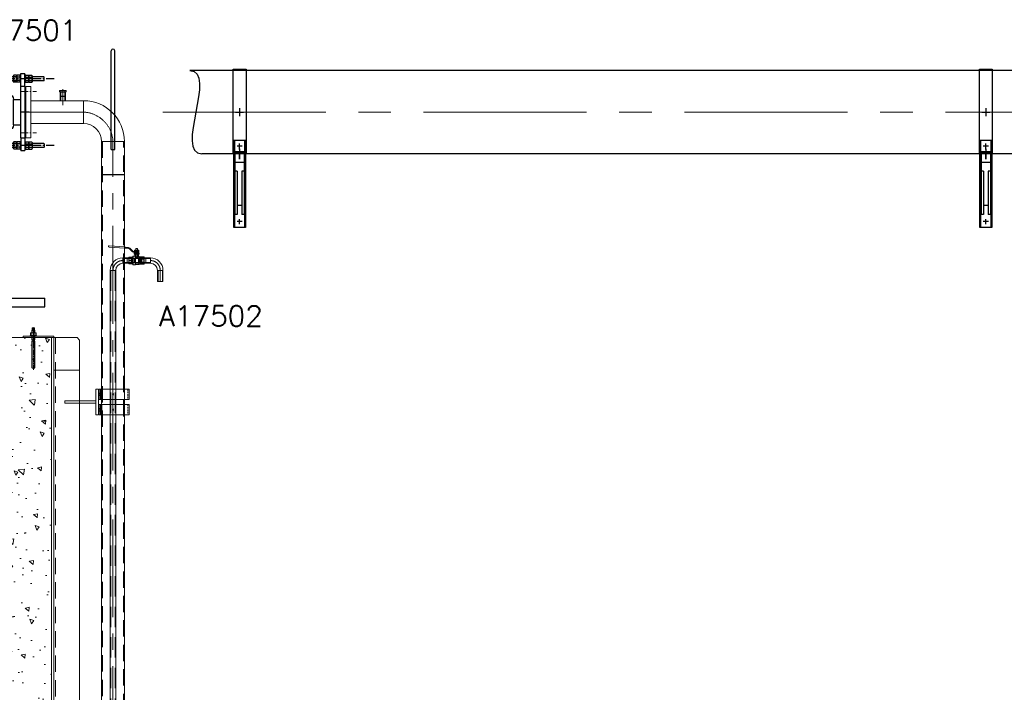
# Model space of a CAD drawing. Extents: x 1015120 to 1074570, y -977288 to -932471.
# Tile 18 of 26: x 1045518 to 1049352, y -954001 to -951382. Entities that reach past the tile are written whole.
import ezdxf

# ---------------------------------------------------------------- set-up
doc = ezdxf.new("R2010")
doc.units = 0
for name, pattern in [('B0201', [50, 31.25, -6.25, 6.25, -6.25]), ('CENTER', [50.8, 31.75, -6.35, 6.35, -6.35]), ('CENTER2', [28.575, 19.05, -3.175, 3.175, -3.175]), ('CENTRO', [2, 1.25, -0.25, 0.25, -0.25]), ('HIDDEN2', [4.7625, 3.175, -1.5875])]:
    doc.linetypes.add(name, pattern=pattern)
doc.layers.get('0').update_dxf_attribs({"linetype": 'CONTINUOUS'})
for name, color, linetype, lineweight in [('25', 2, 'CONTINUOUS', 9), ('35', 1, 'CONTINUOUS', 9), ('50', 7, 'CONTINUOUS', 9), ('51', 1, 'CENTER', 9), ('hartkort', 12, 'CENTER2', 5), ('HIDDEN', 7, 'CONTINUOUS', 9), ('maatvoering', 1, 'CONTINUOUS', 5), ('streepkort', 253, 'HIDDEN2', 5), ('THICK', 7, 'CONTINUOUS', 9)]:
    doc.layers.add(name, color=color, linetype=linetype, lineweight=lineweight)
for name, color, linetype in [('Beluchtingstank', 253, 'CONTINUOUS'), ('INSTALLATIE', 6, 'CONTINUOUS'), ('TEKST', 4, 'CONTINUOUS')]:
    doc.layers.add(name, color=color, linetype=linetype)
doc.styles.get("Standard").update_dxf_attribs({"font": 'simplex.shx'})

# ---------------------------------------------------------------- blocks, each defined once
blk = doc.blocks.new('halfen 323.85 vooraanzicht')
for p, q in [((-25, -159), (-25, 168)), ((-25, 168), (25, 168)), ((25, 168), (25, -159)), ((-23, -109), (23, -109)), ((-23, -449), (-23, -109)), ((-19, -449), (-19, -109)), ((19, -109), (19, -449)), ((23, -109), (23, -449)), ((25, -154), (-25, -154)), ((25, -159), (-25, -159)), ((-9, -159), (-18, -159)), ((-18, -159), (-18, -399)), ((18, -159), (9, -159)), ((18, -159), (18, -399)), ((-18, -195), (18, -195)), ((-9, -229.4), (-18, -229.4)), ((-9, -229.4), (-9, -399)), ((18, -229.4), (9, -229.4)), ((9, -229.4), (9, -399)), ((-9, -361.4), (9, -361.4)), ((-9, -399), (-18, -399)), ((18, -399), (9, -399)), ((23, -449), (-23, -449))]:
    blk.add_line(p, q)
at = {"color": 1, "linetype": 'B0201'}
for p, q in [((10, -132), (-10, -132)), ((0, -142), (0, -122)), ((0, -183), (0, -143)), ((0, -436), (0, -416)), ((10, -426), (-10, -426))]:
    blk.add_line(p, q, dxfattribs=at)
at = {"layer": 'INSTALLATIE'}
for p, q in [((-15.3, 0), (15.3, 0)), ((0, 15.3), (0, -15.3))]:
    blk.add_line(p, q, dxfattribs=at)
at = {"layer": 'INSTALLATIE', "color": 8}
blk.add_line((0, -143), (0, -183), dxfattribs=at)
blk = doc.blocks.new('KOMP80')
for p, q in [((0, -100), (0, 100)), ((0, 100), (18, 100)), ((18, 100), (18, -100)), ((112, 100), (130, 100)), ((112, -100), (112, 100)), ((130, 100), (130, -100)), ((18, 49), (45, 49)), ((45, 49), (45, -49)), ((85, 49), (112, 49)), ((85, 49), (85, -49)), ((18, -49), (45, -49)), ((85, -49), (112, -49)), ((18, -100), (0, -100)), ((130, -100), (112, -100))]:
    blk.add_line(p, q)
for centre, start, end in [((65, 49), 0, 180), ((65, -49), 180, 0)]:
    blk.add_arc(centre, 20, start, end)
blk = doc.blocks.new('compensator dn 80')
blk.add_line((-112, -57.2), (-112, 57.2))
at = {"layer": 'INSTALLATIE', "color": 8, "linetype": 'CENTER'}
for p, q in [((113.2, 129.9), (-221.4, 129.9)), ((113.2, -129.9), (-221.4, -129.9))]:
    blk.add_line(p, q, dxfattribs=at)
at = {"layer": 'INSTALLATIE'}
for p, q in [((-204.2, 136.8), (-202.2, 137.9)), ((-204.2, 123), (-204.2, 136.8)), ((-202.2, 121.9), (-204.2, 123)), ((-202.2, 137.9), (-164.5, 137.9)), ((-202.2, 121.9), (-164.5, 121.9)), ((-163.3, 143.8), (-164.5, 141.4)), ((-163.3, 116.1), (-164.5, 118.4)), ((-152.7, 143.8), (-151.5, 141.4)), ((-152.7, 116.1), (-151.5, 118.4)), ((-150.3, 143.8), (-151.5, 141.4)), ((-150.3, 116.1), (-151.5, 118.4)), ((-139.7, 143.8), (-138.5, 141.4)), ((-139.7, 116.1), (-138.5, 118.4)), ((-138.5, 137.9), (-128.5, 137.9)), ((-138.5, 121.9), (-128.5, 121.9)), ((-113.5, 150), (-128.5, 150)), ((-128.5, 100), (-128.5, 150)), ((-113.5, 100), (-113.5, 150)), ((-103.5, 137.9), (-113.5, 137.9)), ((-103.5, 121.9), (-113.5, 121.9)), ((-102.3, 143.8), (-103.5, 141.4)), ((-102.3, 116.1), (-103.5, 118.4)), ((-91.7, 143.8), (-90.5, 141.4)), ((-91.7, 116.1), (-90.5, 118.4)), ((-89.3, 143.8), (-90.5, 141.4)), ((-89.3, 116.1), (-90.5, 118.4)), ((-78.7, 143.8), (-77.5, 141.4)), ((-78.7, 116.1), (-77.5, 118.4)), ((-31.5, 137.9), (-77.5, 137.9)), ((-31.5, 121.9), (-77.5, 121.9)), ((-44.3, 143.8), (-45.5, 141.4)), ((-44.3, 116.1), (-45.5, 118.4)), ((-33.7, 143.8), (-32.5, 141.4)), ((-33.7, 116.1), (-32.5, 118.4)), ((-31.3, 143.8), (-32.5, 141.4)), ((-31.3, 116.1), (-32.5, 118.4)), ((-20.7, 143.8), (-19.5, 141.4)), ((-20.7, 116.1), (-19.5, 118.4)), ((-16.5, 150), (-1.5, 150)), ((-16.5, 100), (-16.5, 150)), ((-16.5, 114.9), (-16.5, 144.9)), ((-1.5, 100), (-1.5, 150)), ((-1.5, 114.9), (-1.5, 144.9)), ((2.7, 143.8), (1.5, 141.4)), ((2.7, 116.1), (1.5, 118.4)), ((13.3, 143.8), (14.5, 141.4)), ((13.3, 116.1), (14.5, 118.4)), ((15.7, 143.8), (14.5, 141.4)), ((15.7, 116.1), (14.5, 118.4)), ((26.3, 143.8), (27.5, 141.4)), ((26.3, 116.1), (27.5, 118.4)), ((72.2, 137.9), (27.5, 137.9)), ((72.2, 121.9), (27.5, 121.9)), ((74.2, 136.8), (72.2, 137.9)), ((72.2, 121.9), (74.2, 123)), ((74.2, 123), (74.2, 136.8)), ((-133, 68.5), (-133, -68.5)), ((-133, 68.5), (-130, 68.5)), ((3, 68.5), (0, 68.5)), ((3, 68.5), (3, -68.5)), ((-133, -68.5), (-130, -68.5)), ((3, -68.5), (0, -68.5)), ((-128.5, -100), (-128.5, -150)), ((-113.5, -100), (-113.5, -150)), ((-16.5, -100), (-16.5, -150)), ((-16.5, -114.9), (-16.5, -144.9)), ((-1.5, -100), (-1.5, -150)), ((-1.5, -114.9), (-1.5, -144.9)), ((-202.2, -121.9), (-204.2, -123)), ((-204.2, -123), (-204.2, -136.8)), ((-204.2, -136.8), (-202.2, -137.9)), ((-202.2, -121.9), (-164.5, -121.9)), ((-202.2, -137.9), (-164.5, -137.9)), ((-163.3, -116.1), (-164.5, -118.4)), ((-163.3, -143.8), (-164.5, -141.4)), ((-152.7, -116.1), (-151.5, -118.4)), ((-152.7, -143.8), (-151.5, -141.4)), ((-150.3, -116.1), (-151.5, -118.4)), ((-150.3, -143.8), (-151.5, -141.4)), ((-139.7, -116.1), (-138.5, -118.4)), ((-139.7, -143.8), (-138.5, -141.4)), ((-138.5, -121.9), (-128.5, -121.9)), ((-138.5, -137.9), (-128.5, -137.9)), ((-113.5, -150), (-128.5, -150)), ((-103.5, -121.9), (-113.5, -121.9)), ((-103.5, -137.9), (-113.5, -137.9)), ((-102.3, -116.1), (-103.5, -118.4)), ((-102.3, -143.8), (-103.5, -141.4)), ((-91.7, -116.1), (-90.5, -118.4)), ((-91.7, -143.8), (-90.5, -141.4)), ((-89.3, -116.1), (-90.5, -118.4)), ((-89.3, -143.8), (-90.5, -141.4)), ((-78.7, -116.1), (-77.5, -118.4)), ((-78.7, -143.8), (-77.5, -141.4)), ((-31.5, -121.9), (-77.5, -121.9)), ((-31.5, -137.9), (-77.5, -137.9)), ((-44.3, -116.1), (-45.5, -118.4)), ((-44.3, -143.8), (-45.5, -141.4)), ((-33.7, -116.1), (-32.5, -118.4)), ((-33.7, -143.8), (-32.5, -141.4)), ((-31.3, -116.1), (-32.5, -118.4)), ((-31.3, -143.8), (-32.5, -141.4)), ((-20.7, -116.1), (-19.5, -118.4)), ((-20.7, -143.8), (-19.5, -141.4)), ((-16.5, -150), (-1.5, -150)), ((2.7, -116.1), (1.5, -118.4)), ((2.7, -143.8), (1.5, -141.4)), ((13.3, -116.1), (14.5, -118.4)), ((13.3, -143.8), (14.5, -141.4)), ((15.7, -116.1), (14.5, -118.4)), ((15.7, -143.8), (14.5, -141.4)), ((26.3, -116.1), (27.5, -118.4)), ((26.3, -143.8), (27.5, -141.4)), ((72.2, -121.9), (27.5, -121.9)), ((72.2, -137.9), (27.5, -137.9)), ((72.2, -121.9), (74.2, -123)), ((74.2, -136.8), (72.2, -137.9)), ((74.2, -123), (74.2, -136.8))]:
    blk.add_line(p, q, dxfattribs=at)
at = {"layer": 'INSTALLATIE', "linetype": 'Continuous'}
for p, q in [((-164.5, 118.4), (-164.5, 141.4)), ((-152.7, 143.8), (-163.3, 143.8)), ((-152.7, 136.8), (-163.3, 136.8)), ((-152.7, 123), (-163.3, 123)), ((-152.7, 116.1), (-163.3, 116.1)), ((-151.5, 118.4), (-151.5, 141.4)), ((-151.5, 118.4), (-151.5, 141.4)), ((-139.7, 143.8), (-150.3, 143.8)), ((-139.7, 136.8), (-150.3, 136.8)), ((-139.7, 123), (-150.3, 123)), ((-139.7, 116.1), (-150.3, 116.1)), ((-138.5, 118.4), (-138.5, 141.4)), ((-103.5, 118.4), (-103.5, 141.4)), ((-102.3, 143.8), (-91.7, 143.8)), ((-102.3, 136.8), (-91.7, 136.8)), ((-102.3, 123), (-91.7, 123)), ((-102.3, 116.1), (-91.7, 116.1)), ((-90.5, 118.4), (-90.5, 141.4)), ((-90.5, 118.4), (-90.5, 141.4)), ((-89.3, 143.8), (-78.7, 143.8)), ((-89.3, 136.8), (-78.7, 136.8)), ((-89.3, 123), (-78.7, 123)), ((-89.3, 116.1), (-78.7, 116.1)), ((-77.5, 118.4), (-77.5, 141.4)), ((-45.5, 118.4), (-45.5, 141.4)), ((-33.7, 143.8), (-44.3, 143.8)), ((-33.7, 136.8), (-44.3, 136.8)), ((-33.7, 123), (-44.3, 123)), ((-33.7, 116.1), (-44.3, 116.1)), ((-32.5, 118.4), (-32.5, 141.4)), ((-20.7, 143.8), (-31.3, 143.8)), ((-20.7, 136.8), (-31.3, 136.8)), ((-20.7, 123), (-31.3, 123)), ((-20.7, 116.1), (-31.3, 116.1)), ((-19.5, 114.9), (-19.5, 144.9)), ((-19.5, 144.9), (-16.5, 144.9)), ((1.5, 144.9), (-1.5, 144.9)), ((1.5, 114.9), (1.5, 144.9)), ((2.7, 143.8), (13.3, 143.8)), ((2.7, 136.8), (13.3, 136.8)), ((2.7, 123), (13.3, 123)), ((2.7, 116.1), (13.3, 116.1)), ((14.5, 118.4), (14.5, 141.4)), ((15.7, 143.8), (26.3, 143.8)), ((15.7, 136.8), (26.3, 136.8)), ((15.7, 123), (26.3, 123)), ((15.7, 116.1), (26.3, 116.1)), ((27.5, 118.4), (27.5, 141.4)), ((-19.5, 114.9), (-16.5, 114.9)), ((1.5, 114.9), (-1.5, 114.9)), ((-19.5, -114.9), (-19.5, -144.9)), ((-19.5, -114.9), (-16.5, -114.9)), ((1.5, -114.9), (-1.5, -114.9)), ((1.5, -114.9), (1.5, -144.9)), ((-164.5, -118.4), (-164.5, -141.4)), ((-152.7, -116.1), (-163.3, -116.1)), ((-152.7, -123), (-163.3, -123)), ((-152.7, -136.8), (-163.3, -136.8)), ((-152.7, -143.8), (-163.3, -143.8)), ((-151.5, -118.4), (-151.5, -141.4)), ((-151.5, -118.4), (-151.5, -141.4)), ((-139.7, -116.1), (-150.3, -116.1)), ((-139.7, -123), (-150.3, -123)), ((-139.7, -136.8), (-150.3, -136.8)), ((-139.7, -143.8), (-150.3, -143.8)), ((-138.5, -118.4), (-138.5, -141.4)), ((-103.5, -118.4), (-103.5, -141.4)), ((-102.3, -116.1), (-91.7, -116.1)), ((-102.3, -123), (-91.7, -123)), ((-102.3, -136.8), (-91.7, -136.8)), ((-102.3, -143.8), (-91.7, -143.8)), ((-90.5, -118.4), (-90.5, -141.4)), ((-90.5, -118.4), (-90.5, -141.4)), ((-89.3, -116.1), (-78.7, -116.1)), ((-89.3, -123), (-78.7, -123)), ((-89.3, -136.8), (-78.7, -136.8)), ((-89.3, -143.8), (-78.7, -143.8)), ((-77.5, -118.4), (-77.5, -141.4)), ((-45.5, -118.4), (-45.5, -141.4)), ((-33.7, -116.1), (-44.3, -116.1)), ((-33.7, -123), (-44.3, -123)), ((-33.7, -136.8), (-44.3, -136.8)), ((-33.7, -143.8), (-44.3, -143.8)), ((-32.5, -118.4), (-32.5, -141.4)), ((-20.7, -116.1), (-31.3, -116.1)), ((-20.7, -123), (-31.3, -123)), ((-20.7, -136.8), (-31.3, -136.8)), ((-20.7, -143.8), (-31.3, -143.8)), ((-19.5, -144.9), (-16.5, -144.9)), ((1.5, -144.9), (-1.5, -144.9)), ((2.7, -116.1), (13.3, -116.1)), ((2.7, -123), (13.3, -123)), ((2.7, -136.8), (13.3, -136.8)), ((2.7, -143.8), (13.3, -143.8)), ((14.5, -118.4), (14.5, -141.4)), ((15.7, -116.1), (26.3, -116.1)), ((15.7, -123), (26.3, -123)), ((15.7, -136.8), (26.3, -136.8)), ((15.7, -143.8), (26.3, -143.8)), ((27.5, -118.4), (27.5, -141.4))]:
    blk.add_line(p, q, dxfattribs=at)
at = {"layer": 'INSTALLATIE'}
for centre, radius, start, end in [((-143.7, 129.9), 20.8, 160.5288, 199.4712), ((-157.4, 140.3), 6.88, 149.7679, 210.2321), ((-157.4, 119.5), 6.88, 149.7679, 210.2321), ((-158.6, 140.3), 6.88, 329.7679, 30.2321), ((-172.3, 129.9), 20.8, 340.5288, 19.4712), ((-158.6, 119.5), 6.88, 329.7679, 30.2321), ((-130.7, 129.9), 20.8, 160.5288, 199.4712), ((-144.4, 140.3), 6.88, 149.7679, 210.2321), ((-144.4, 119.5), 6.88, 149.7679, 210.2321), ((-145.6, 140.3), 6.88, 329.7679, 30.2321), ((-159.3, 129.9), 20.8, 340.5288, 19.4712), ((-145.6, 119.5), 6.88, 329.7679, 30.2321), ((-82.7, 129.9), 20.8, 160.5288, 199.4712), ((-96.4, 140.3), 6.88, 149.7679, 210.2321), ((-96.4, 119.5), 6.88, 149.7679, 210.2321), ((-97.6, 140.3), 6.88, 329.7679, 30.2321), ((-111.3, 129.9), 20.8, 340.5288, 19.4712), ((-97.6, 119.5), 6.88, 329.7679, 30.2321), ((-69.7, 129.9), 20.8, 160.5288, 199.4712), ((-83.4, 140.3), 6.88, 149.7679, 210.2321), ((-83.4, 119.5), 6.88, 149.7679, 210.2321), ((-84.6, 140.3), 6.88, 329.7679, 30.2321), ((-98.3, 129.9), 20.8, 340.5288, 19.4712), ((-84.6, 119.5), 6.88, 329.7679, 30.2321), ((-24.7, 129.9), 20.8, 160.5288, 199.4712), ((-38.4, 140.3), 6.88, 149.7679, 210.2321), ((-38.4, 119.5), 6.88, 149.7679, 210.2321), ((-39.6, 140.3), 6.88, 329.7679, 30.2321), ((-53.3, 129.9), 20.8, 340.5288, 19.4712), ((-39.6, 119.5), 6.88, 329.7679, 30.2321), ((-11.7, 129.9), 20.8, 160.5288, 199.4712), ((-25.4, 140.3), 6.88, 149.7679, 210.2321), ((-25.4, 119.5), 6.88, 149.7679, 210.2321), ((-26.6, 140.3), 6.88, 329.7679, 30.2321), ((-40.3, 129.9), 20.8, 340.5288, 19.4712), ((-26.6, 119.5), 6.88, 329.7679, 30.2321), ((22.3, 129.9), 20.8, 160.5288, 199.4712), ((8.6, 140.3), 6.88, 149.7679, 210.2321), ((8.6, 119.5), 6.88, 149.7679, 210.2321), ((7.4, 140.3), 6.88, 329.7679, 30.2321), ((-6.3, 129.9), 20.8, 340.5288, 19.4712), ((7.4, 119.5), 6.88, 329.7679, 30.2321), ((35.3, 129.9), 20.8, 160.5288, 199.4712), ((21.6, 140.3), 6.88, 149.7679, 210.2321), ((21.6, 119.5), 6.88, 149.7679, 210.2321), ((20.4, 140.3), 6.88, 329.7679, 30.2321), ((6.7, 129.9), 20.8, 340.5288, 19.4712), ((20.4, 119.5), 6.88, 329.7679, 30.2321), ((-143.7, -129.9), 20.8, 160.5288, 199.4712), ((-157.4, -119.5), 6.88, 149.7679, 210.2321), ((-157.4, -140.3), 6.88, 149.7679, 210.2321), ((-158.6, -119.5), 6.88, 329.7679, 30.2321), ((-172.3, -129.9), 20.8, 340.5288, 19.4712), ((-158.6, -140.3), 6.88, 329.7679, 30.2321), ((-130.7, -129.9), 20.8, 160.5288, 199.4712), ((-144.4, -119.5), 6.88, 149.7679, 210.2321), ((-144.4, -140.3), 6.88, 149.7679, 210.2321), ((-145.6, -119.5), 6.88, 329.7679, 30.2321), ((-159.3, -129.9), 20.8, 340.5288, 19.4712), ((-145.6, -140.3), 6.88, 329.7679, 30.2321), ((-82.7, -129.9), 20.8, 160.5288, 199.4712), ((-96.4, -119.5), 6.88, 149.7679, 210.2321), ((-96.4, -140.3), 6.88, 149.7679, 210.2321), ((-97.6, -119.5), 6.88, 329.7679, 30.2321), ((-111.3, -129.9), 20.8, 340.5288, 19.4712), ((-97.6, -140.3), 6.88, 329.7679, 30.2321), ((-69.7, -129.9), 20.8, 160.5288, 199.4712), ((-83.4, -119.5), 6.88, 149.7679, 210.2321), ((-83.4, -140.3), 6.88, 149.7679, 210.2321), ((-84.6, -119.5), 6.88, 329.7679, 30.2321), ((-98.3, -129.9), 20.8, 340.5288, 19.4712), ((-84.6, -140.3), 6.88, 329.7679, 30.2321), ((-24.7, -129.9), 20.8, 160.5288, 199.4712), ((-38.4, -119.5), 6.88, 149.7679, 210.2321), ((-38.4, -140.3), 6.88, 149.7679, 210.2321), ((-39.6, -119.5), 6.88, 329.7679, 30.2321), ((-53.3, -129.9), 20.8, 340.5288, 19.4712), ((-39.6, -140.3), 6.88, 329.7679, 30.2321), ((-11.7, -129.9), 20.8, 160.5288, 199.4712), ((-25.4, -119.5), 6.88, 149.7679, 210.2321), ((-25.4, -140.3), 6.88, 149.7679, 210.2321), ((-26.6, -119.5), 6.88, 329.7679, 30.2321), ((-40.3, -129.9), 20.8, 340.5288, 19.4712), ((-26.6, -140.3), 6.88, 329.7679, 30.2321), ((22.3, -129.9), 20.8, 160.5288, 199.4712), ((8.6, -119.5), 6.88, 149.7679, 210.2321), ((8.6, -140.3), 6.88, 149.7679, 210.2321), ((7.4, -119.5), 6.88, 329.7679, 30.2321), ((-6.3, -129.9), 20.8, 340.5288, 19.4712), ((7.4, -140.3), 6.88, 329.7679, 30.2321), ((35.3, -129.9), 20.8, 160.5288, 199.4712), ((21.6, -119.5), 6.88, 149.7679, 210.2321), ((21.6, -140.3), 6.88, 149.7679, 210.2321), ((20.4, -119.5), 6.88, 329.7679, 30.2321), ((6.7, -129.9), 20.8, 340.5288, 19.4712), ((20.4, -140.3), 6.88, 329.7679, 30.2321)]:
    blk.add_arc(centre, radius, start, end, dxfattribs=at)
at = {"layer": 'TEKST'}
for p, q in [((-145, 0), (-115, 0)), ((15, 0), (-15, 0))]:
    blk.add_line(p, q, dxfattribs=at)
at = {"layer": 'INSTALLATIE'}
blk.add_blockref('KOMP80', (-130, 0), dxfattribs=at)
blk = doc.blocks.new('Hamos kapbeugel type 1602 nw 114.3 40x5 zaz')
at = {"layer": '25', "ltscale": 2}
blk.add_line((-43.9, 20), (-43.9, -20), dxfattribs=at)
at = {"layer": '50', "ltscale": 2}
for p, q in [((-53.9, 20), (-53.9, -20)), ((-53.9, 20), (62.2, 20)), ((-48.9, 20), (-48.9, -20)), ((62.2, 20), (62.2, -20)), ((62.2, -20), (-53.9, -20))]:
    blk.add_line(p, q, dxfattribs=at)
at = {"layer": 'hartkort', "ltscale": 2}
blk.add_line((-47.3, 0), (-55.6, 0), dxfattribs=at)
at = {"layer": 'hartkort', "ltscale": 20}
for p, q in [((-3.3, 0), (3.3, 0)), ((0, 5), (0, -5))]:
    blk.add_line(p, q, dxfattribs=at)
at = {"layer": 'streepkort', "ltscale": 2}
for p, q in [((-48.9, 5), (-53.9, 5)), ((57.1, 20), (57.1, -20)), ((-48.9, -5), (-53.9, -5))]:
    blk.add_line(p, q, dxfattribs=at)
blk = doc.blocks.new('A$C516B45CA')
at = {"layer": '25', "ltscale": 25}
blk.add_line((0, 2975.3), (-100, 2975.3), dxfattribs=at)
at = {"layer": '50', "ltscale": 20}
for p, q in [((-100, 3091.6), (-90, 3101.6)), ((-100, 3091.6), (-100, -46.5)), ((-90, 3101.6), (0, 3101.6)), ((0, 3101.6), (0, -98.4)), ((-70, -98.4), (0, -98.4))]:
    blk.add_line(p, q, dxfattribs=at)
at = {"layer": '50', "ltscale": 25}
blk.add_line((-70, -98.4), (-100, -46.5), dxfattribs=at)
blk.add_lwpolyline([(0, 3107.6), (0, 3101.6), (120, 3101.6), (120, 3107.6)], close=True, dxfattribs=at)
at = {"layer": '50', "ltscale": 20}
for points in [[(0, 1561.6), (0, 1641.6), (10, 1641.6), (10, 1561.6)], [(0, 61.6), (0, 141.6), (10, 141.6), (10, 61.6)]]:
    blk.add_lwpolyline(points, close=True, dxfattribs=at)
at = {"layer": 'hartkort', "ltscale": 20}
for p, q in [((80, 3137.1), (80, 3078.1)), ((53.8, 1601.6), (-33.8, 1601.6)), ((53.8, 101.6), (-33.8, 101.6))]:
    blk.add_line(p, q, dxfattribs=at)
at = {"layer": 'streepkort', "ltscale": 20}
blk.add_line((-6, 3101.6), (-6, -98.4), dxfattribs=at)
blk = doc.blocks.new('chemankm12v')
for p, q in [((-4.9, 38), (-4.3, 42)), ((-4.6, 40), (4.6, 40)), ((-4.3, 42), (-4.3, 46.6)), ((-4.3, 42), (4.3, 42)), ((-3.2, 47), (3.2, 47)), ((-2.2, 42), (-2.2, 46.6)), ((2.2, 42), (2.2, 46.6)), ((4.3, 42), (4.3, 46.6)), ((4.9, 38), (4.3, 42)), ((-12, 17.5), (12, 17.5)), ((-12, 15), (-12, 17.5)), ((12, 15), (-12, 15)), ((-11, 27.4), (-11, 18.4)), ((8.2, 28.3), (-8.2, 28.3)), ((8.2, 17.5), (-8.2, 17.5)), ((-4.9, 38), (-6, 36.9)), ((-6, 36.9), (-6, 28.3)), ((6, 36.9), (-6, 36.9)), ((-6, 15), (-6, 0)), ((-6, 0), (6, 0)), ((-5.5, 27.4), (-5.5, 18.4)), ((-4.9, 38), (4.9, 38)), ((-4.9, 0), (-4.9, -5)), ((6, 36.9), (4.9, 38)), ((4.9, 0), (4.9, -5)), ((5.5, 27.4), (5.5, 18.4)), ((6, 36.9), (6, 28.3)), ((6, 15), (6, 0)), ((11, 27.4), (11, 18.4)), ((12, 17.5), (12, 15)), ((-6, -5), (-6, -107)), ((-6, -5), (6, -5)), ((6, -5), (6, -107)), ((0, -113), (-6, -107)), ((1.1, -111.9), (-1.1, -111.9)), ((0, -113), (6, -107))]:
    blk.add_line(p, q)
for centre, radius, start, end in [((-3.2, 45.4), 1.65, 49.0885, 130.9115), ((0, 40.9), 6.1, 69.2157, 110.7843), ((3.2, 45.4), 1.65, 49.0885, 130.9115), ((-8.2, 23.8), 4.47, 52.1211, 127.8789), ((-8.2, 22), 4.47, 232.1211, 307.8789), ((0, 11.8), 16.5, 70.5288, 109.4712), ((0, 34), 16.5, 250.5288, 289.4712), ((8.2, 23.8), 4.47, 52.1211, 127.8789), ((8.2, 22), 4.47, 232.1211, 307.8789)]:
    blk.add_arc(centre, radius, start, end)
for centre, major_axis, ratio, start_param, end_param in [((-3.2, 42), (0.25, 2), 0.535001, 1.637385, 4.778977), ((0, 42), (-2.14, 0.37), 0.919742, 0.185686, 3.327278), ((3.2, 42), (-0.25, 2), 0.535001, 1.504208, 4.645801)]:
    blk.add_ellipse(centre, major_axis=major_axis, ratio=ratio, start_param=start_param, end_param=end_param)
at = {"layer": '25'}
for p, q in [((-4.9, 28.3), (-4.9, 38)), ((-4.9, 0), (-4.9, 15)), ((4.9, 38), (4.9, 28.3)), ((4.9, 15), (4.9, 0)), ((-4.9, -108.1), (-4.9, -5)), ((4.9, -5), (4.9, -108.1))]:
    blk.add_line(p, q, dxfattribs=at)
at = {"layer": 'hartkort'}
blk.add_line((0, -116), (0, 50), dxfattribs=at)
blk = doc.blocks.new('LB80')
for p, q in [((0, -44.45), (0, 44.45)), ((158.95, -114.5), (70.05, -114.5))]:
    blk.add_line(p, q)
for radius in [158.95, 70.05]:
    blk.add_arc((0, -114.5), radius, 0, 90)
blk = doc.blocks.new('LF80')
for p, q in [((0, 100), (20, 100)), ((0, -100), (0, 100)), ((20, 100), (20, -100)), ((20, -44.45), (20, 44.45)), ((20, -100), (0, -100))]:
    blk.add_line(p, q)
blk = doc.blocks.new('101_524_dn___12_front')
at = {"layer": 'HIDDEN'}
for p, q in [((-0.5, 39.9), (-0.4, 39.8)), ((0.4, 39.8), (-0.4, 39.8)), ((-0.4, 39.8), (-0.4, 34.3)), ((0.4, 39.8), (0.5, 39.9)), ((0.4, 34.3), (0.4, 39.8)), ((-27.9, 9.3), (-29.1, 10.5)), ((-27.9, 0), (-27.9, 9.3)), ((-17.1, 9.3), (-27.9, 9.3)), ((-27.9, -9.3), (-27.9, 0)), ((-16.5, 10.3), (-17.1, 9.3)), ((-17.1, 9.3), (-17.1, -9.3)), ((-16.5, 0), (-16.5, 10.3)), ((-16.5, -10.3), (-16.5, 0)), ((-16.1, 10.6), (-16.1, -10.6)), ((-14.6, 10.6), (-16.1, 10.6)), ((-14.6, 10.6), (-14.6, -10.6)), ((-14.1, 10.1), (-14.1, -10.1)), ((-9.6, 6.2), (-14.1, 6.2)), ((-7.6, 7.5), (-9.6, 7.5)), ((-7.6, 0), (-7.6, 7.5)), ((-7.6, -7.5), (-7.6, 7.5)), ((7.6, 7.5), (-7.6, 7.5)), ((-7.6, -7.5), (-7.6, 0)), ((-3.6, 28.6), (-3.6, 10)), ((3.6, 10), (-3.6, 10)), ((-2.4, 28.6), (-2.4, 24.8)), ((-2.4, 24.8), (-2.4, 10.4)), ((2.4, 10.4), (-2.4, 10.4)), ((-0.4, 34.3), (-0.5, 34.2)), ((-0.5, 31.2), (-0.4, 31.2)), ((-0.4, 28.6), (-0.5, 28.6)), ((0.4, 34.3), (-0.4, 34.3)), ((0.4, 31.2), (-0.4, 31.2)), ((-0.4, 31.2), (-0.4, 28.6)), ((0.4, 28.6), (-0.4, 28.6)), ((0, 31.2), (0, 34.2)), ((0.5, 34.2), (0.4, 34.3)), ((0.4, 31.2), (0.5, 31.2)), ((0.4, 28.6), (0.4, 31.2)), ((0.5, 28.6), (0.4, 28.6)), ((2.4, 24.8), (2.4, 28.6)), ((2.4, 10.4), (2.4, 24.8)), ((3.6, 10), (3.6, 28.6)), ((7.2, 31.2), (6.9, 31.2)), ((7.2, 34.2), (7.2, 34.2)), ((7.6, 7.5), (7.6, 0)), ((14.4, 7.5), (7.6, 7.5)), ((7.6, 7.5), (7.6, 0)), ((7.6, 0), (7.6, -7.5)), ((7.6, -7.5), (7.6, 0)), ((15.9, 6.2), (14.4, 6.2)), ((15.9, 10.1), (15.9, -10.1)), ((16.4, 0), (16.4, 10.6)), ((17.9, 10.6), (16.4, 10.6)), ((16.4, -10.6), (16.4, 0)), ((17.9, -10.6), (17.9, 10.6)), ((18.3, 10.3), (18.3, -10.3)), ((18.9, 9.3), (18.3, 10.3)), ((18.9, 9.3), (18.9, 0)), ((29.7, 9.3), (18.9, 9.3)), ((18.9, 0), (18.9, -9.3)), ((30.9, 10.5), (29.7, 9.3)), ((29.7, 9.3), (29.7, -9.3)), ((-29.1, -10.5), (-27.9, -9.3)), ((-27.9, -9.3), (-17.1, -9.3)), ((-17.1, -9.3), (-16.5, -10.3)), ((-16.1, -10.6), (-14.6, -10.6)), ((-14.1, -6.2), (-9.6, -6.2)), ((-9.6, -7.5), (-7.6, -7.5)), ((-7.6, -7.5), (7.6, -7.5)), ((7.6, -7.5), (14.4, -7.5)), ((14.4, -6.2), (15.9, -6.2)), ((16.4, -10.6), (17.9, -10.6)), ((18.3, -10.3), (18.9, -9.3)), ((18.9, -9.3), (29.7, -9.3)), ((29.7, -9.3), (30.9, -10.5))]:
    blk.add_line(p, q, dxfattribs=at)
for centre, radius, start, end in [((-16.1, 10.1), 0.5, 90, 150), ((-14.6, 10.1), 0.5, 0, 90), ((0, 0), 10.7, 109.7568, 135.233), ((0, 0), 10.7, 103.0236, 109.7568), ((0, 0), 10.7, 70.2432, 76.9764), ((0, 0), 10.7, 44.767, 70.2432), ((16.4, 10.1), 0.5, 90, 180), ((17.9, 10.1), 0.5, 30, 90), ((-16.1, -10.1), 0.5, 210, 270), ((-14.6, -10.1), 0.5, 270, 0), ((0, 0), 10.7, 224.767, 315.233), ((16.4, -10.1), 0.5, 180, 270), ((17.9, -10.1), 0.5, 270, 330)]:
    blk.add_arc(centre, radius, start, end, dxfattribs=at)
at = {"layer": 'THICK'}
for p, q in [((-7.2, 39.9), (-8.3, 39.3)), ((-8.3, 39.3), (-7.8, 39.5)), ((-8.3, 39.3), (-8.3, 34.9)), ((-7.8, 39.5), (-7.3, 39.7)), ((-7.3, 39.7), (-6.8, 39.9)), ((-6.2, 39.9), (-7.2, 39.9)), ((-6.8, 39.9), (-6.2, 39.9)), ((0, 39.9), (-6.2, 39.9)), ((-6.2, 39.9), (-6.1, 39.9)), ((-6.1, 39.9), (-5.6, 39.8)), ((-5.6, 39.8), (-5.1, 39.7)), ((-5.1, 39.7), (-4.6, 39.5)), ((-4.6, 39.5), (-4.2, 39.3)), ((-4.2, 39.3), (-3.1, 39.5)), ((-4.2, 39.3), (-4.2, 34.9)), ((-3.4, 47.3), (-3.6, 45.6)), ((-3.6, 45.6), (-3.6, 39.9)), ((-3.6, 45.6), (-3, 45.6)), ((-3.4, 47.3), (-2.8, 47.3)), ((-3.1, 39.5), (-1.6, 39.8)), ((-3, 45.6), (-2.9, 46.4)), ((-3, 40.9), (-3, 45.6)), ((3, 40.9), (-3, 40.9)), ((-2.9, 46.4), (-2.8, 47.3)), ((-2.8, 47.3), (2.8, 47.3)), ((-1.6, 39.8), (0, 39.9)), ((0, 39.9), (1.1, 39.8)), ((6.2, 39.9), (0, 39.9)), ((1.1, 39.8), (2.7, 39.6)), ((2.7, 39.6), (4.2, 39.3)), ((3.4, 47.3), (2.8, 47.3)), ((2.8, 47.3), (2.9, 46.4)), ((2.9, 46.4), (3, 45.6)), ((3.6, 45.6), (3, 45.6)), ((3, 45.6), (3, 40.9)), ((3.6, 45.6), (3.4, 47.3)), ((3.6, 39.9), (3.6, 45.6)), ((4.2, 39.3), (4.7, 39.5)), ((4.2, 39.3), (4.2, 34.9)), ((4.7, 39.5), (5.2, 39.7)), ((5.2, 39.7), (5.7, 39.9)), ((5.7, 39.9), (6.2, 39.9)), ((6.2, 39.9), (6.4, 39.9)), ((7.2, 39.9), (6.2, 39.9)), ((6.4, 39.9), (6.9, 39.8)), ((6.9, 39.8), (7.4, 39.7)), ((8.3, 39.3), (7.2, 39.9)), ((7.4, 39.7), (7.8, 39.5)), ((7.8, 39.5), (8.3, 39.3)), ((8.3, 39.3), (8.3, 34.9)), ((16.6, 38.2), (24.7, 46.3)), ((26.8, 44.2), (18.7, 36.1)), ((35.2, 51.2), (43.4, 51.8)), ((43.6, 48.8), (35.4, 48.1)), ((45.6, 53.2), (107.1, 57.9)), ((107.5, 52.5), (46, 47.7)), ((-28.8, 13.9), (-29.1, 12.7)), ((-29.1, 12.7), (-29.1, 11)), ((-29.1, 11), (-29, 12.4)), ((-29.1, 0), (-29.1, 11)), ((-29, 9.6), (-29.1, 11)), ((-29.1, 0), (-29, 2.7)), ((-29.1, -11), (-29.1, 0)), ((-29, -2.9), (-29.1, 0)), ((-29, 12.4), (-28.8, 13.8)), ((-28.8, 8.1), (-29, 9.6)), ((-29, 2.7), (-28.8, 5.5)), ((-28.8, 13.9), (-28.8, 13.8)), ((-9.6, 13.9), (-28.8, 13.9)), ((-28.8, 13.8), (-9.6, 13.8)), ((-28.8, 5.7), (-28.8, 8.1)), ((-9.6, 8.1), (-28.8, 8.1)), ((-28.8, 5.5), (-28.8, 5.7)), ((-28.8, 5.7), (-9.6, 5.7)), ((-9.6, 28.6), (-9.6, 24.8)), ((9.6, 28.6), (-9.6, 28.6)), ((-9.6, 24.8), (9.6, 24.8)), ((-9.6, 14.9), (-9.6, 0)), ((-9.6, -14.9), (-9.6, 0)), ((-9, 15.5), (-9, 0)), ((-7.2, 15.5), (-9, 15.5)), ((-8.4, 34.2), (-8.4, 31.2)), ((0, 34.2), (-8.4, 34.2)), ((-8.4, 31.2), (0, 31.2)), ((-7.8, 34.6), (-8.3, 34.9)), ((-8.3, 34.9), (-7.2, 34.2)), ((-7.4, 34.4), (-7.8, 34.6)), ((-6.9, 34.3), (-7.4, 34.4)), ((-7.2, 31.2), (-7.2, 31.1)), ((-7.2, 31.1), (-7.2, 30.8)), ((-7.2, 30.6), (-6.3, 30.8)), ((-7.2, 30.8), (-7.2, 30.6)), ((-7.2, 30.6), (-7.2, 28.6)), ((-7.2, 24.8), (-7.2, 15.5)), ((-7.2, 15.5), (-7.2, 15.5)), ((-7, 15.5), (-7.2, 15.5)), ((-7.2, 15.5), (-7.2, 15.5)), ((-7.2, 15.5), (-7.2, 15.5)), ((-6.8, 15.4), (-7, 15.5)), ((-6.4, 34.2), (-6.9, 34.3)), ((-6.5, 15.2), (-6.8, 15.4)), ((-6.1, 15), (-6.5, 15.2)), ((-6.2, 34.2), (-6.4, 34.2)), ((-6.3, 30.8), (-5.4, 31)), ((-5.7, 34.3), (-6.2, 34.2)), ((-5.4, 14.8), (-6.1, 15)), ((-5.2, 34.4), (-5.7, 34.3)), ((-5.4, 31), (-4.5, 31.2)), ((-4.5, 14.5), (-5.4, 14.8)), ((-4.7, 34.6), (-5.2, 34.4)), ((-4.2, 34.9), (-4.7, 34.6)), ((-4.5, 31.2), (-3.6, 31.2)), ((-3.6, 14.2), (-4.5, 14.5)), ((-3.1, 34.6), (-4.2, 34.9)), ((-3.6, 31.2), (-3.3, 31.2)), ((-2.6, 14), (-3.6, 14.2)), ((-3.3, 31.2), (-2.5, 31.2)), ((-1.6, 34.3), (-3.1, 34.6)), ((-1.6, 13.8), (-2.6, 14)), ((-2.5, 31.2), (-1.7, 31)), ((-1.7, 31), (-0.8, 30.8)), ((0, 34.2), (-1.6, 34.3)), ((-0.5, 13.8), (-1.6, 13.8)), ((-0.8, 30.8), (0, 30.6)), ((0.7, 13.8), (-0.5, 13.8)), ((1.1, 34.3), (0, 34.2)), ((0, 34.2), (0, 31.2)), ((0, 34.2), (6.9, 34.2)), ((6.9, 31.2), (0, 31.2)), ((0, 30.6), (0.9, 30.8)), ((0, 30.6), (0, 28.6)), ((1.9, 13.9), (0.7, 13.8)), ((0.9, 30.8), (1.8, 31)), ((2.7, 34.5), (1.1, 34.3)), ((1.8, 31), (2.7, 31.2)), ((2.7, 14), (1.9, 13.9)), ((4.2, 34.9), (2.7, 34.5)), ((2.7, 31.2), (3.6, 31.2)), ((3.4, 14.2), (2.7, 14)), ((4.2, 14.4), (3.4, 14.2)), ((3.6, 31.2), (3.9, 31.2)), ((3.9, 31.2), (4.7, 31.2)), ((4.6, 34.6), (4.2, 34.9)), ((4.8, 14.6), (4.2, 14.4)), ((5.1, 34.4), (4.6, 34.6)), ((4.7, 31.2), (5.5, 31)), ((5.4, 15.7), (4.8, 14.6)), ((4.8, 14.6), (4.8, -15.5)), ((5.6, 34.3), (5.1, 34.4)), ((6, 16.8), (5.4, 15.7)), ((5.5, 31), (6.4, 30.8)), ((6.1, 34.2), (5.6, 34.3)), ((6.5, 17), (6, 16.8)), ((6, 16.8), (6, -17.2)), ((6.2, 34.2), (6.1, 34.2)), ((6.8, 34.3), (6.2, 34.2)), ((6.4, 30.8), (7.2, 30.6)), ((6.8, 17.1), (6.5, 17)), ((7.3, 34.4), (6.8, 34.3)), ((7.1, 17.2), (6.8, 17.1)), ((7.2, 17.2), (7.1, 17.2)), ((7.2, 34.2), (8.3, 34.9)), ((7.2, 31.1), (7.2, 31.2)), ((7.2, 30.8), (7.2, 31.1)), ((7.2, 30.6), (7.2, 30.8)), ((7.2, 30.6), (7.2, 28.6)), ((7.2, 17.2), (7.2, 24.8)), ((13.8, 17.2), (7.2, 17.2)), ((7.8, 34.6), (7.3, 34.4)), ((8.3, 34.9), (7.8, 34.6)), ((9.6, 24.8), (9.6, 28.6)), ((13.8, -17.2), (13.8, 17.2)), ((14.4, 16.6), (14.4, -16.6)), ((30.6, 12.7), (14.4, 12.7)), ((14.4, 11.3), (30.6, 11.3)), ((30.6, 1.4), (14.4, 1.4)), ((30.6, 12.7), (30.6, 11.3)), ((30.8, 12.7), (30.6, 12.7)), ((30.6, 12.7), (30.6, 12.7)), ((30.6, 11.3), (30.8, 8.8)), ((30.8, 3.9), (30.6, 1.4)), ((30.6, 1.4), (30.6, -1.4)), ((30.9, 12.7), (30.8, 12.7)), ((30.8, 8.8), (30.9, 6.3)), ((30.9, 6.3), (30.8, 3.9)), ((30.9, 12.7), (30.9, 6.3)), ((30.9, 6.3), (30.9, -6.3)), ((-29.1, -11), (-29, -9.6)), ((-29, -12.4), (-29.1, -11)), ((-29.1, -12.7), (-29.1, -11)), ((-29.1, -12.7), (-28.8, -13.9)), ((-28.8, -5.7), (-29, -2.9)), ((-29, -9.6), (-28.8, -8.1)), ((-28.8, -13.8), (-29, -12.4)), ((-28.8, -8.1), (-28.8, -5.7)), ((-9.6, -5.7), (-28.8, -5.7)), ((-28.8, -8.1), (-9.6, -8.1)), ((-9.6, -13.8), (-28.8, -13.8)), ((-28.8, -13.9), (-28.8, -13.8)), ((-28.8, -13.9), (-9.6, -13.9)), ((-9, -15.5), (-9, 0)), ((-9, -15.5), (4.8, -15.5)), ((4.8, -15.5), (6, -17.2)), ((6, -17.2), (13.8, -17.2)), ((14.4, -1.4), (30.6, -1.4)), ((30.6, -11.3), (14.4, -11.3)), ((14.4, -12.7), (30.6, -12.7)), ((30.6, -1.4), (30.8, -3.9)), ((30.8, -8.8), (30.6, -11.3)), ((30.6, -11.3), (30.6, -12.7)), ((30.6, -12.7), (30.6, -12.7)), ((30.6, -12.7), (30.8, -12.7)), ((30.8, -3.9), (30.9, -6.3)), ((30.9, -6.3), (30.8, -8.8)), ((30.8, -12.7), (30.9, -12.7)), ((30.9, -12.7), (30.9, -6.3))]:
    blk.add_line(p, q, dxfattribs=at)
for centre, radius, start, end in [((36.4, 34.6), 16.6, 94.3796, 135), ((36.4, 34.6), 13.6, 94.3796, 135), ((45.8, 50.5), 2.72, 94.3796, 274.3796), ((107.3, 55.2), 2.72, 274.3796, 94.3796), ((-9, 14.9), 0.6, 90, 180), ((6.9, 47.8), 13.6, 270, 315), ((6.9, 47.8), 16.6, 270, 315), ((13.8, 16.6), 0.6, 0, 90), ((-9, -14.9), 0.6, 180, 270), ((13.8, -16.6), 0.6, 270, 0)]:
    blk.add_arc(centre, radius, start, end, dxfattribs=at)
blk = doc.blocks.new('lasnippel 0.5 inch')
at = {"layer": '25', "ltscale": 20}
blk.add_line((-10.5, 34), (10.5, 34), dxfattribs=at)
at = {"layer": '50', "ltscale": 20}
blk.add_lwpolyline([(10.5, 0), (10.5, 34), (9.5, 35), (-9.5, 35), (-10.5, 34), (-10.5, 0)], close=True, dxfattribs=at)
at = {"layer": 'streepkort', "ltscale": 20}
for p, q in [((-9.5, 17.5), (-10.5, 16.5)), ((-9.5, 17.5), (-9.5, 35)), ((-9.5, 17.5), (9.5, 17.5)), ((-7.9, 0), (-7.9, 35)), ((7.9, 0), (7.9, 35)), ((9.5, 17.5), (9.5, 35)), ((9.5, 17.5), (10.5, 16.5))]:
    blk.add_line(p, q, dxfattribs=at)

msp = doc.modelspace()

# ---------------------------------------------------------------- hatches: boundary and pattern name
at = {"layer": 'Beluchtingstank', "lineweight": 9}
h = msp.add_hatch(dxfattribs=at)
h.set_pattern_fill('AR-CONC', color=256, angle=90, style=0)
h.set_pattern_definition([(140, (1090678.94, -1067426.45), (15.93909, 182.18467), [19.05, -209.55]), (85, (1090678.94, -1067426.45), (-191.05664, -35.24283), [15.24, -167.64]), (190.451, (1090680.27, -1067411.26), (-175.1167, 146.9425), [16.19, -178.09]), (136.1842, (1090628.14, -1067426.45), (42.04233, 271.07904), [28.575, -314.325]), (186.6356, (1090631.64, -1067403.86), (-247.42556, 237.40423), [24.285, -267.135]), (81.184, (1090628.14, -1067426.45), (-247.4251, 237.4046), [22.86, -251.46]), (111, (1090640.84, -1067401.05), (102.26552, 151.61488), [19.05, -209.55]), (56, (1090640.84, -1067401.05), (-184.18797, 61.80203), [15.24, -167.64]), (161.4514, (1090649.36, -1067388.41), (-81.92286, 213.4165), [16.19, -178.09]), (127.5, (1090678.94, -1067426.446), (-84.55504, 3.088603), [0, -165.608, 0, -170.18, 0, -168.275]), (97.5, (1090678.94, -1067426.45), (-100.180575, 66.81966), [0, -97.028, 0, -161.798, 0, -64.135]), (57.5, (1090678.94, -1067483.09), (5.728744, 135.590595), [0, -63.5, 0, -198.12, 0, -262.89]), (47.5, (1090678.94, -1067508.49), (-25.42649, 148.12918), [0, -82.55, 0, -131.572, 0, -186.69])])
h.paths.add_polyline_path([(1045391.5, -952619.5), (1045391.5, -956319.5), (1045641.1, -956319.5), (1045641.1, -952619.5)])

# ---------------------------------------------------------------- linework, layer by layer
at = {"layer": '25', "ltscale": 20}
msp.add_line((1045694.4, -951663.1), (1045676.6, -951663.1), dxfattribs=at)
at = {"layer": '50', "ltscale": 25}
for p, q in [((1045672.3, -951662.1), (1045672.3, -951657.7)), ((1045672.3, -951657.7), (1045698.6, -951657.7)), ((1045675, -951662.1), (1045672.3, -951662.1)), ((1045677.8, -951662.1), (1045677.8, -951657.7)), ((1045693.1, -951662.1), (1045693.1, -951657.7)), ((1045694.4, -951662.1), (1045698.6, -951662.1)), ((1045698.6, -951662.1), (1045698.6, -951657.7)), ((1045870.4, -952357.5), (1045870.4, -955844.5)), ((1045891.7, -952357.5), (1045870.4, -952357.5)), ((1045891.7, -952357.5), (1045891.7, -955844.5)), ((1046054.4, -952357.5), (1046054.4, -952401.4)), ((1046075.7, -952357.5), (1046054.4, -952357.5)), ((1046075.7, -952357.5), (1046075.7, -952401.4)), ((1046075.7, -952401.4), (1046054.4, -952401.4))]:
    msp.add_line(p, q, dxfattribs=at)
at = {"layer": '50', "ltscale": 20}
for p, q in [((1045675, -951697.1), (1045675, -951662.1)), ((1045675, -951662.1), (1045696, -951662.1)), ((1045677.6, -951663.1), (1045676.6, -951662.1)), ((1045693.4, -951663.1), (1045694.4, -951662.1)), ((1045696, -951662.1), (1045696, -951697.1)), ((1045561.1, -951697.1), (1045766.6, -951697.1)), ((1045696, -951697.1), (1045675, -951697.1)), ((1045561.1, -951786), (1045766.6, -951786)), ((1045925.5, -951856), (1045836.6, -951856)), ((1045836.6, -951856), (1045836.6, -955974.5)), ((1045925.5, -955974.5), (1045925.5, -951856))]:
    msp.add_line(p, q, dxfattribs=at)
at = {"layer": '50', "ltscale": 25}
for points in [[(1045824.3, -952920.2), (1045824.4, -952820.2), (1045814.4, -952820.2), (1045814.3, -952920.2)], [(1045814.4, -952865.2), (1045694.2, -952865.2), (1045694.2, -952875.2), (1045814.4, -952875.2)]]:
    msp.add_lwpolyline(points, close=True, dxfattribs=at)
for centre, radius, start, end in [((1045919.2, -952357.5), 48.8, 90, 180), ((1045919.2, -952357.5), 27.4, 90, 180), ((1046027, -952357.5), 48.8, 0, 90), ((1046027, -952357.5), 27.4, 0, 90)]:
    msp.add_arc(centre, radius, start, end, dxfattribs=at)
at = {"layer": '51', "ltscale": 20}
msp.add_arc((1045761.3, -951861.3), 119.9, 2.5288, 87.4712, dxfattribs=at)
at = {"layer": 'Beluchtingstank', "lineweight": 9}
for p, q in [((1045391.5, -952619.5), (1045641.1, -952619.5)), ((1045641.1, -952619.5), (1045641.1, -956319.5))]:
    msp.add_line(p, q, dxfattribs=at)
at = {"layer": 'hartkort', "ltscale": 25}
for p, q in [((1045685.5, -951714.8), (1045685.5, -951652.1)), ((1046065.1, -952401.4), (1046065.1, -952357.5))]:
    msp.add_line(p, q, dxfattribs=at)
at = {"layer": 'hartkort', "ltscale": 20}
for p, q in [((1045534.1, -951741.5), (1045766.6, -951741.5)), ((1045541.1, -951741.5), (1045766.6, -951741.5)), ((1045541.1, -951741.5), (1045766.6, -951741.5)), ((1045881.1, -955994.5), (1045881.1, -951856))]:
    msp.add_line(p, q, dxfattribs=at)
at = {"layer": 'hartkort', "ltscale": 25}
for centre, start, end in [((1045919.2, -952357.5), 90, 180), ((1046027, -952357.5), 0, 90)]:
    msp.add_arc(centre, 38.1, start, end, dxfattribs=at)
at = {"layer": 'INSTALLATIE'}
for p, q in [((1045874.1, -951886.9), (1045874.1, -951502.7)), ((1045888.1, -951886.9), (1045888.1, -951502.7)), ((1052169.1, -951579.7), (1046180.3, -951579.8)), ((1045874.1, -951886.9), (1045888.1, -951886.9)), ((1052169.1, -951903.7), (1046227.3, -951903.7)), ((1045925.5, -951986), (1045836.6, -951986)), ((1038816.3, -952465.5), (1045616.3, -952465.5)), ((1045616.3, -952499.5), (1045616.3, -952465.5)), ((1038816.3, -952499.5), (1045616.3, -952499.5))]:
    msp.add_line(p, q, dxfattribs=at)
at = {"layer": 'INSTALLATIE', "color": 1, "linetype": 'CENTRO', "lineweight": 5, "ltscale": 25}
for p, q in [((1045519.3, -951661.5), (1045582.8, -951661.5)), ((1045519.3, -951821.5), (1045582.8, -951821.5))]:
    msp.add_line(p, q, dxfattribs=at)
at = {"layer": 'INSTALLATIE', "color": 8, "linetype": 'CENTER', "lineweight": 5, "ltscale": 20}
msp.add_line((1046074.6, -951741.7), (1053017.3, -951741.7), dxfattribs=at)
at = {"layer": 'INSTALLATIE'}
msp.add_arc((1045881.1, -951502.7), 7, 0, 180, dxfattribs=at)
at = {"layer": 'INSTALLATIE', "start_tangent": (1, 0), "end_tangent": (1, 0)}
msp.add_spline([(1046180.3, -951579.8), (1046227.3, -951903.7)], degree=3, dxfattribs=at)
at = {"layer": 'streepkort', "ltscale": 20}
for p, q in [((1045676.6, -951679.6), (1045676.6, -951662.1)), ((1045694.4, -951679.6), (1045676.6, -951679.6)), ((1045676.6, -951679.6), (1045677.6, -951680.6)), ((1045677.6, -951697.1), (1045677.6, -951663.1)), ((1045693.4, -951680.6), (1045677.6, -951680.6)), ((1045693.4, -951697.1), (1045693.4, -951663.1)), ((1045694.4, -951679.6), (1045693.4, -951680.6)), ((1045694.4, -951679.6), (1045694.4, -951662.1)), ((1045839.7, -951856), (1045839.7, -955974.5)), ((1045922.5, -955974.5), (1045922.5, -951856))]:
    msp.add_line(p, q, dxfattribs=at)
at = {"layer": 'streepkort', "ltscale": 25}
for p, q in [((1045872.4, -952357.5), (1045872.4, -955844.5)), ((1045889.7, -952357.5), (1045889.7, -955844.5)), ((1046056.4, -952357.5), (1046056.4, -952401.4)), ((1046073.7, -952357.5), (1046073.7, -952401.4))]:
    msp.add_line(p, q, dxfattribs=at)

# ---------------------------------------------------------------- block references
at = {"layer": '25', "ltscale": 25, "extrusion": (0, 0, -1), "zscale": -1, "rotation": 90}
msp.add_blockref('lasnippel 0.5 inch', (-1045919.2, -952319.4), dxfattribs=at)
at = {"layer": '25', "ltscale": 25, "rotation": 90}
msp.add_blockref('lasnippel 0.5 inch', (1046027, -952319.4), dxfattribs=at)
at = {"layer": '25', "ltscale": 25}
for p in [(1045881.5, -952840.2), (1045881.5, -952900.2)]:
    msp.add_blockref('Hamos kapbeugel type 1602 nw 114.3 40x5 zaz', p, dxfattribs=at)
at = {"layer": '35', "ltscale": 25, "extrusion": (0, 0, -1), "zscale": -1}
msp.add_blockref('chemankm12v', (-1045571.1, -952628.5), dxfattribs=at)
at = {"layer": '50', "ltscale": 20, "extrusion": (0, 0, -1), "zscale": -1}
for name, p, rotation in [('LF80', (-1045541.1, -951741.5), 180), ('LB80', (-1045881.1, -951856), 90)]:
    msp.add_blockref(name, p, dxfattribs=dict(at, rotation=rotation))
at = {"layer": '50', "ltscale": 25, "extrusion": (0, 0, -1), "zscale": -1}
msp.add_blockref('A$C516B45CA', (-1045651.1, -955721.1), dxfattribs=at)
at = {"layer": 'INSTALLATIE', "xscale": -1, "rotation": 180}
msp.add_blockref('compensator dn 80', (1045539.1, -951741.5), dxfattribs=at)
at = {"layer": 'INSTALLATIE'}
for p in [(1046374.1, -951741.7), (1049280.1, -951741.7)]:
    msp.add_blockref('halfen 323.85 vooraanzicht', p, dxfattribs=at)
at = {"layer": 'maatvoering', "ltscale": 25, "extrusion": (0, 0, -1), "zscale": -1}
msp.add_blockref('101_524_dn___12_front', (-1045973.1, -952319.4), dxfattribs=at)

# ---------------------------------------------------------------- texts
at = {"layer": 'TEKST', "color": 7}
for s, p in [('A17501', (1045338.5, -951463)), ('A17502', (1046060.2, -952575.3))]:
    msp.add_text(s, height=80, dxfattribs=at).set_placement(p)

doc.saveas('drawing.dxf')
